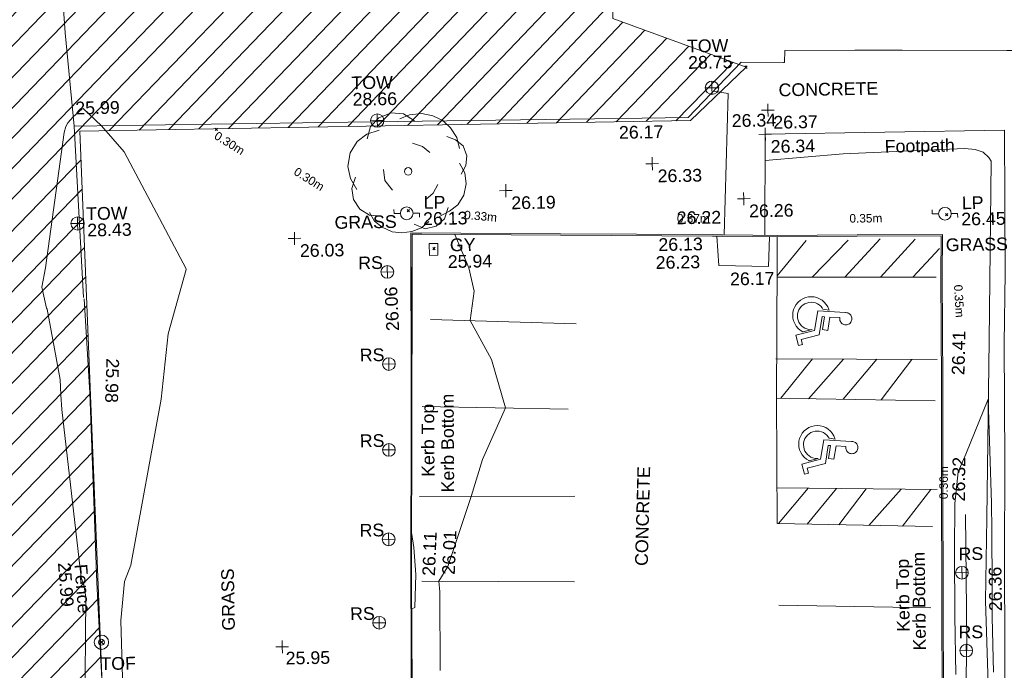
# Model space of a CAD drawing. Header units: millimetres. Extents: x -290717 to 520720, y -103372 to 287762.
# Tile 199 of 256: x -109149 to -80105, y 187165 to 206356. Entities that reach past the tile are written whole.
import ezdxf

# ---------------------------------------------------------------- set-up
doc = ezdxf.new("R2010")
doc.units = ezdxf.units.MM
doc.linetypes.add('IMPORT-UG_ELEC_QLB2 _2_', pattern=[2500, 1500, -300.0000000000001, 0, -50, 150, -300.0000000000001, 0, -200])
doc.linetypes.add('IMPORT-UG_ELEC_STREET LIGHTING_QLB2 _2_', pattern=[2700, 1500, -300.0000000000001, 0, -250, 150, -300.0000000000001, 0, -200])
for name, color, linetype, lineweight, true_color in [('00__TOPO__TOP_OF_FENCE_SYMBOL', 7, 'Continuous', 9, 0x666666), ('00_TOPO_FENCE', 7, 'Continuous', 9, 0x3f7f4f), ('00_TOPO_FOOTPATH', 7, 'Continuous', 9, 0xa50000), ('00_TOPO_FURN_LAMP_POST', 7, 'Continuous', 9, 0x666666), ('00_TOPO_FURN_SIGN', 7, 'Continuous', 9, 0x666666), ('00_TOPO_KERB_BOTTOM', 1, 'Continuous', 9, 0xff0000), ('00_TOPO_KERB_TOP', 7, 'Continuous', 9, 0xa500a5), ('00_TOPO_LEVEL_SPOT', 7, 'Continuous', 9, 0x666666), ('00_TOPO_ROAD_MARKING_WHITE_CONTINUOUS', 7, 'Continuous', 9, 0x999999), ('00_TOPO_SERV_GULLY', 7, 'Continuous', 9, 0x5252a5), ('00_TOPO_TOP_OF_FENCE', 7, 'Continuous', 9, 0x666666), ('00_TOPO_TOP_OF_WALL', 7, 'Continuous', 9, 0x666666), ('00_TOPO_TREE', 7, 'Continuous', 9, 0x666666), ('00_TOPO_WALL', 7, 'Continuous', 9, 0x7c00a5), ('00_UAV_FORM_LINES', 7, 'Continuous', 9, 0x666666), ('01_DTM_CONTOUR_MNR', 7, 'Continuous', 9, 0xa5a552), ('12333-PUM-2D-U-0001-C01 - Rev2_REVIT IMPORT_dwg', 7, 'Continuous', 9, 0x767676), ('PUM-ELECTRIC-QLB2', 1, 'IMPORT-UG_ELEC_QLB2 _2_', 9, 0xff0000), ('PUM-UNABLE TO SURVEY', 190, 'Continuous', 9, 0x7f00ff)]:
    doc.layers.add(name, color=color, linetype=linetype, lineweight=lineweight, true_color=true_color)
for name, color, linetype, lineweight in [('00_TOPO_BUILDING_UNDER_CONSTRUCTION', 7, 'Continuous', 9), ('00_TOPO_HANDICAP', 7, 'Continuous', 9), ('00_TOPO_SURFACE', 7, 'Continuous', 9), ('00_TOPO_SURVEY_TEXT', 7, 'Continuous', 9), ('00_UAV_SURFACE', 7, 'Continuous', 9), ('GEN-TEXT', 7, 'Continuous', 9)]:
    doc.layers.add(name, color=color, linetype=linetype, lineweight=lineweight)
doc.styles.add('Arial_1', font='arial.ttf', dxfattribs={"height": 250})
doc.styles.add('Swis721 Lt BT_2', font='swissl.ttf', dxfattribs={"height": 375})

# ---------------------------------------------------------------- blocks, each defined once
blk = doc.blocks.new('12333-PUM-2D-U-0001-C01 - Rev2_REVIT IMPORT_dwg_MSL_RoadSign_SYM-2077193-Site Location Plan Existing')
at = {"layer": '00_TOPO_FURN_SIGN', "color": 254, "true_color": 0xcccccc}
for p, q in [((-500.2287617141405, 0), (499.7712382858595, 0)), ((-0.2287617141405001, -500.0000000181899), (-0.2287617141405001, 499.9999999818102))]:
    blk.add_line(p, q, dxfattribs=at)
blk.add_circle((-0.2287617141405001, 0), 500.0000000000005, dxfattribs=at)
blk = doc.blocks.new('12333-PUM-2D-U-0001-C01 - Rev2_REVIT IMPORT_dwg_MM-2077200-Site Location Plan Existing')
at = {"layer": '00_TOPO_LEVEL_SPOT', "color": 254, "true_color": 0xcccccc, "flags": 128}
for points in [[(0, -500.0000000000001), (0, 0), (-500.0000000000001, 0)], [(500.0000000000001, 0), (0, 0), (0, 500.0000000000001)]]:
    blk.add_lwpolyline(points, dxfattribs=at)
blk = doc.blocks.new('12333-PUM-2D-U-0001-C01 - Rev2_REVIT IMPORT_dwg_MSL_Node_LineworkTOF-2077201-Site Location Plan Existing')
at = {"layer": '00__TOPO__TOP_OF_FENCE_SYMBOL', "color": 254, "true_color": 0xcccccc, "flags": 128}
for points in [[(165.3591892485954, 165.3591892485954), (0, 0), (-165.3591892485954, 165.3591892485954)], [(165.3591892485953, -165.3591892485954), (0, 0), (-165.3591892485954, -165.3591892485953)]]:
    blk.add_lwpolyline(points, dxfattribs=at)
at = {"layer": '00__TOPO__TOP_OF_FENCE_SYMBOL', "color": 254, "true_color": 0xcccccc}
for radius in [562.5594001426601, 233.853208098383]:
    blk.add_circle((0, 0), radius, dxfattribs=at)
blk = doc.blocks.new('12333-PUM-2D-U-0001-C01 - Rev2_REVIT IMPORT_dwg_NN_DISABLED_1-2077213-Site Location Plan Existing')
at = {"layer": '00_TOPO_HANDICAP', "color": 253, "true_color": 0xaaaaaa, "flags": 128}
for points in [[(792.900669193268, 2280.610141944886), (791.7071703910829, 2292.07751121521), (793.8081731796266, 2332.120596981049), (801.0244637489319, 2372.831781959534), (815.4072651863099, 2410.199520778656), (834.6163260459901, 2445.752122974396), (859.749849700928, 2478.102067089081), (889.2795283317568, 2504.909103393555), (923.3511180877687, 2527.414707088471), (959.3303727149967, 2544.664522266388), (998.4665040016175, 2556.514413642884), (1039.2262383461, 2560.624703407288), (1079.412596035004, 2559.765463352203), (1118.738746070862, 2551.450682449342), (1157.491520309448, 2538.16637172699), (1192.898365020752, 2517.715835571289), (1224.006547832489, 2492.725584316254), (1252.055346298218, 2463.052631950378), (1274.706992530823, 2430.225001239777), (1291.813247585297, 2393.001502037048), (1302.421377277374, 2354.008642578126), (1307.916702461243, 2314.347399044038), (1305.669944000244, 2273.062837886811), (1298.599409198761, 2233.593128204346), (1284.216607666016, 2196.225389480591), (1265.0078332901, 2160.675271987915), (1239.874310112, 2128.325325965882), (1210.342148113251, 2101.518576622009), (1176.273041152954, 2079.012685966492), (1140.291016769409, 2061.760674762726), (1101.157368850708, 2049.910496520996), (1060.397634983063, 2045.80020685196), (1020.211563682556, 2046.661929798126), (1012.880205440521, 2047.507810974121), (1006.596107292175, 1634.045719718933), (1571.880964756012, 1568.824091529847), (1546.079030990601, 1345.195162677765), (1001.914062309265, 1407.980013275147), (1000.24232711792, 1306.200863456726), (1771.761510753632, 1217.184261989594), (1999.075649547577, 459.5242324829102), (2211.618631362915, 523.1246404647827), (2262.459996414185, 363.6714551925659), (1833.36162776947, 234.4119656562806), (1599.502904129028, 1011.711552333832), (773.3163873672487, 1107.035580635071), (793.1872142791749, 2283.093666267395)], [(1682.266412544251, 528.8078632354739), (1572.075039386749, 894.0196480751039), (1567.742828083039, 905.9329998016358), (1573.604313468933, 863.6290800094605), (1570.739078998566, 773.317301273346), (1552.962766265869, 684.7259380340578), (1521.665662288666, 598.9553887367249), (1477.418087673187, 520.9705080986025), (1422.563350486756, 449.2476672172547), (1356.286735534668, 387.6532275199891), (1281.217809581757, 337.1446035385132), (1198.744377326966, 298.8224844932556), (1111.633737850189, 274.8816493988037), (1022.228912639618, 263.7959882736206), (931.9171335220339, 266.6612226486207), (843.3257698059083, 284.4375349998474), (758.7969836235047, 315.5913665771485), (679.4270675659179, 358.7404522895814), (607.8450151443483, 414.837237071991), (546.2530592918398, 481.1135657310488), (495.7444362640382, 556.1824921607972), (458.6640780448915, 638.5126520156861), (433.3382083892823, 724.5248012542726), (422.3930502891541, 815.1691925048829), (425.2607680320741, 905.4806843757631), (443.0345973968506, 994.0723344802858), (474.1911988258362, 1078.603317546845), (518.5820462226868, 1157.829962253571), (573.4367834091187, 1229.552803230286), (639.5701260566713, 1289.905480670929), (694.1389988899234, 1326.411494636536), (723.668022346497, 1582.343622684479), (693.8022819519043, 1574.457298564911), (583.3735445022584, 1522.995261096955), (481.0201821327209, 1454.233631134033), (392.0010418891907, 1370.084751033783), (315.4994992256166, 1274.420238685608), (256.4850852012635, 1166.666716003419), (214.2946676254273, 1051.938898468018), (190.3077412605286, 931.3308815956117), (186.3425008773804, 809.673605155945), (201.1544143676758, 687.1081438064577), (234.2233352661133, 569.9884924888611), (286.78634557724, 458.1744332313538), (354.4472895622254, 357.2088755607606), (438.452609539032, 266.9454902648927), (534.2603947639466, 191.6857097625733), (641.8709315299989, 131.4320169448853), (756.7417348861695, 90.4808767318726), (877.3497522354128, 66.49395036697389), (999.0070287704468, 62.52871046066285), (1121.429504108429, 76.10134553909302), (1238.692141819, 110.4095443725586), (1350.362928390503, 161.7307938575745), (1451.472045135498, 230.6359834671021), (1541.591871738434, 313.3970569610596), (1616.994925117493, 410.446604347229), (1677.107828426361, 516.815092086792), (1681.168209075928, 530.1953811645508)]]:
    blk.add_lwpolyline(points, close=True, dxfattribs=at)
blk = doc.blocks.new('12333-PUM-2D-U-0001-C01 - Rev2_REVIT IMPORT_dwg_CONIFEROUS_TREE_3-2077285-Site Location Plan Existing')
at = {"layer": '00_TOPO_TREE', "color": 254, "true_color": 0xcccccc, "flags": 128}
for points in [[(533806612.1124033, 725759955.0446677), (533806720.8210489, 725760317.4068192), (533806974.4745551, 725760571.0603254), (533807336.8367066, 725760716.0051861), (533807699.1988581, 725760679.7689708), (533808025.3247947, 725760462.3516799)], [(533807590.4902127, 725760534.8241103), (533807880.379934, 725760643.5327557), (533808242.7420856, 725760679.7689708), (533808568.8680221, 725760607.2965406), (533808858.7577434, 725760462.3516799), (533809076.1750344, 725760244.9343889), (533809257.3561102, 725759955.0446677), (533809329.8285405, 725759628.9187311)], [(533806285.986467, 725758469.3598461), (533806104.8053911, 725758795.4857824), (533806032.3329607, 725759157.8479341), (533806104.8053911, 725759556.4463009), (533806322.2226821, 725759882.5722373), (533806612.1124033, 725760099.9895282), (533806974.4745551, 725760208.6981739)], [(533808967.466389, 725759991.2808827), (533809221.119895, 725759882.5722373), (533809438.5371861, 725759701.3911616), (533809547.2458315, 725759411.5014402), (533809511.0096163, 725759121.6117189), (533809366.0647557, 725758867.9582126)], [(533807952.8523644, 725759810.0998069), (533808242.7420856, 725759701.3911616), (533808460.1593766, 725759520.2100857)], [(533809329.8285405, 725759194.0841492), (533809474.7734012, 725758904.194428), (533809511.0096163, 725758578.0684915), (533809438.5371861, 725758251.942555), (533809257.3561102, 725757962.0528338), (533809003.7026042, 725757780.8717579), (533808713.8128827, 725757635.9268972)], [(533807010.7107702, 725757672.1631124), (533806648.3486185, 725757708.3993276), (533806358.4588972, 725757889.5804033), (533806177.2778214, 725758179.4701247), (533806141.0416062, 725758505.5960611), (533806249.7502517, 725758831.7219976)], [(533807336.8367066, 725758433.1236308), (533807119.4194156, 725758723.013352), (533807083.1832005, 725759049.1392885)], [(533808677.5766675, 725758578.0684915), (533808532.631807, 725758324.4149853), (533808315.2145159, 725758143.2339095)], [(533808387.6869463, 725757490.9820366), (533808170.2696553, 725757309.8009608), (533807880.379934, 725757201.0923152), (533807590.4902127, 725757164.8561002), (533807300.6004915, 725757201.0923152), (533807010.7107702, 725757346.0371759), (533806793.2934791, 725757527.2182518), (533806648.3486185, 725757780.8717579)], [(533808967.466389, 725757889.5804033), (533808858.7577434, 725757563.4544669), (533808605.1042372, 725757346.0371759), (533808278.9783008, 725757273.5647457), (533807952.8523644, 725757418.5096062)]]:
    blk.add_lwpolyline(points, dxfattribs=at)
at = {"layer": '00_TOPO_TREE', "color": 254, "true_color": 0xcccccc}
blk.add_circle((533807807.9075037, 725758976.6668582), 111.7849169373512, dxfattribs=at)
blk = doc.blocks.new('12333-PUM-2D-U-0001-C01 - Rev2_REVIT IMPORT_dwg_MSL_Lamp_Post_SYM-2077199-Site Location Plan Existing')
at = {"layer": '00_TOPO_FURN_LAMP_POST', "color": 254, "true_color": 0xcccccc, "flags": 128}
for points in [[(-500.1060478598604, 0), (-1000.212095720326, 0), (-1000.212095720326, 316.7338303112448)], [(500.1060478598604, 0), (1000.21209571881, 0), (1000.21209571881, -316.7338303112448)]]:
    blk.add_lwpolyline(points, dxfattribs=at)
at = {"layer": '00_TOPO_FURN_LAMP_POST', "color": 254, "true_color": 0xcccccc}
blk.add_circle((0, 0), 500.1060478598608, dxfattribs=at)
blk = doc.blocks.new('12333-PUM-2D-U-0001-C01 - Rev2_REVIT IMPORT_dwg_TOW-2077202-Site Location Plan Existing')
at = {"layer": '00_TOPO_TOP_OF_WALL', "color": 254, "true_color": 0xcccccc, "flags": 128}
for points in [[(0, 525.0554400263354), (0, 0), (-525.0554401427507, 0)], [(525.0554401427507, 0), (0, 0), (0, -525.0554400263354)]]:
    blk.add_lwpolyline(points, dxfattribs=at)
at = {"layer": '00_TOPO_TOP_OF_WALL', "color": 254, "true_color": 0xcccccc}
blk.add_circle((0, 0), 525.0554401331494, dxfattribs=at)
blk = doc.blocks.new('12333-PUM-2D-U-0001-C01 - Rev2_REVIT IMPORT_dwg_MGS62954_T2_Galway_ITM_3d_Rev1-2077680-Site Location Plan Existing')
at = {"layer": '00_TOPO_BUILDING_UNDER_CONSTRUCTION', "color": 254, "true_color": 0xcccccc, "flags": 128}
blk.add_lwpolyline([(533817682.210939, 725762025.8918), (533818934.5695235, 725761998.3783715), (533818964.7301213, 725761996.1547058), (533818979.3823664, 725762346.9031335), (533821043.9658883, 725762322.2467116), (533822438.5889765, 725762295.355793), (533825529.9627143, 725762235.7483761), (533826939.5415328, 725762208.5690832), (533826984.3058317, 725764680.9325362), (533827213.6029875, 725777345.1743981), (533827365.880504, 725785755.5678577), (533827463.3902016, 725791141.0964665)], dxfattribs=at)
at = {"layer": '00_TOPO_FENCE', "color": 254, "true_color": 0xcccccc, "flags": 128}
blk.add_lwpolyline([(533797320.9294484, 725738240.4022342), (533797280.0000001, 725737000), (533798650.0000001, 725737060.0000002), (533798610, 725739710.0000001), (533798560.0000002, 725742650.0000001), (533798410.0000001, 725747010), (533798310.0000002, 725752610), (533798190.0000002, 725755390)], dxfattribs=at)
at = {"layer": '00_TOPO_FOOTPATH', "color": 254, "true_color": 0xcccccc, "flags": 128}
for points in [[(533817098.9242871, 725756947.60146), (533817290.0000003, 725761110.0000004), (533816846.9397936, 725761182.8547733)], [(533825360.0000001, 725755680.0000002), (533825420.0000001, 725759890), (533818360, 725759890), (533818298.3908784, 725756907.7639543)], [(533824929.881511, 725733516.3124053), (533824970, 725735160), (533825030.0000001, 725737610), (533825080.0000001, 725740340.0000002), (533825120, 725742600), (533825160.0000001, 725744610), (533825200.0000001, 725747200.0000001), (533825260.0000001, 725750110), (533825300.0000001, 725753600), (533825360.0000001, 725755680.0000002)]]:
    blk.add_lwpolyline(points, dxfattribs=at)
at = {"layer": '00_TOPO_KERB_BOTTOM', "color": 254, "true_color": 0xcccccc, "flags": 128}
for points in [[(533807866.5698828, 725755538.5834926), (533807896.3395618, 725757123.9939824), (533812270.4145525, 725757015.9269767), (533816749.3705227, 725756915.2890415), (533817046.5197217, 725756907.0811253), (533817941.5052001, 725756877.3562549), (533818652.9847643, 725756853.7261087), (533821019.6680072, 725756832.591136), (533823491.1532854, 725756802.2580602), (533823465.0123464, 725755608.9181042)], [(533797040.0000001, 725734040.0000001), (533798173.8434699, 725734061.6707411), (533800526.6967911, 725734019.1700759), (533803324.2764972, 725733988.37308), (533805670.6003183, 725733936.6955752), (533807705.7349433, 725733894.9604809), (533809830.9057451, 725733859.5256217), (533810383.2171576, 725734138.7867033), (533810962.1278197, 725734472.926629), (533811506.8813421, 725734991.1102874), (533811874.0626066, 725735482.849467), (533812082.2641148, 725735936.56474), (533812320.1252707, 725736955.0387671), (533812442.0955507, 725738249.1942341), (533812458.1502712, 725738977.767429), (533811643.81587, 725739098.1096191), (533809875.0599422, 725739132.6474732), (533807724.9666436, 725739243.1322732), (533807678.4896583, 725741124.5076928), (533807641.2711477, 725742631.1026372), (533807704.1558699, 725747228.3464618), (533807787.5731925, 725751607.6172724), (533807866.5698828, 725755538.5834926)], [(533823465.0123464, 725755608.9181042), (533823428.2329599, 725752466.5085855), (533823373.0834016, 725749265.6999681), (533823335.8176829, 725746343.000818), (533823280.982908, 725742764.6423193), (533823264.1069044, 725740466.1076603), (533823250.310106, 725739093.6628306), (533823248.4851959, 725738864.7450848), (533820805.1623807, 725738893.6222442), (533818353.6856576, 725738919.0776464), (533818368.7777245, 725738090.5966078), (533818433.816378, 725737323.4873079), (533818490.1020707, 725736812.720111), (533818537.6099078, 725736425.0869684), (533818657.9430957, 725735968.8446888), (533818920.521454, 725735410.733019), (533819241.255052, 725734916.4888572), (533819518.9027308, 725734602.4101889), (533819821.1007247, 725734344.4662055), (533820163.691115, 725734094.8572857), (533820869.8440758, 725733638.4299469)]]:
    blk.add_lwpolyline(points, dxfattribs=at)
at = {"layer": '00_TOPO_KERB_TOP', "color": 254, "true_color": 0xcccccc, "flags": 128}
for points in [[(533807824.3397856, 725755539.3764586), (533807854.9071437, 725757167.2680526), (533812271.4105595, 725757058.1527994), (533816750.4280536, 725756957.5134817), (533817047.8038809, 725756949.2993058), (533817942.9072493, 725756919.5705198), (533818653.8745074, 725756895.9573886), (533821020.1157717, 725756874.826363), (533823533.8712528, 725756844.009648), (533823500.207973, 725755608.5061675)], [(533807617.1820227, 725742630.9698955), (533807680.0739509, 725747228.7405233), (533807763.4924507, 725751608.0731374), (533807811.5720204, 725754163.7088997), (533807824.3397856, 725755539.3764586)], [(533823500.207973, 725755608.5061675), (533823463.4274486, 725752465.9994291), (533823408.2775732, 725749265.1724045), (533823371.012282, 725746342.5067842), (533823316.1789653, 725742764.2434474), (533823299.3036429, 725740465.801541), (533823285.5067328, 725739093.3456279), (533823283.3332312, 725738829.2004919), (533820804.7716624, 725738858.4263667), (533818389.5375374, 725738883.5054364), (533818403.9486419, 725738092.405922), (533818468.8511559, 725737326.9023442), (533818525.0648093, 725736816.7888701), (533818572.2550867, 725736431.7468075), (533818691.1587148, 725735980.9246927), (533818951.3510887, 725735427.8844448), (533819269.3577774, 725734937.8423971), (533819543.6354954, 725734627.575872), (533819842.9221045, 725734372.1169287), (533820183.6235591, 725734123.8842742), (533820888.9508411, 725733667.9906191)]]:
    blk.add_lwpolyline(points, dxfattribs=at)
at = {"layer": '00_TOPO_ROAD_MARKING_WHITE_CONTINUOUS', "color": 254, "true_color": 0xcccccc}
for p, q in [((533818635.209765, 725755710.1044496), (533819512.6190923, 725756731.6434746)), ((533819670.1737768, 725755649.7938769), (533820747.6674812, 725756722.1808891)), ((533820634.2863051, 725755632.6715953), (533821691.3111697, 725756750.676235)), ((533821687.615329, 725755613.964862), (533822726.1923092, 725756721.2571751)), ((533822637.5089458, 725755597.095103), (533823440.3796793, 725756434.5302094)), ((533818634.2966835, 725755668.1906704), (533823324.8973761, 725755584.8873391)), ((533808390.0000004, 725754600.0000002), (533812680.0000005, 725754400.0000002)), ((533818560.0000004, 725753260), (533823310.0000003, 725753160)), ((533818680.8969386, 725752096.1708676), (533819640.5727442, 725753237.2511002)), ((533819500.2756041, 725752068.0415691), (533820550.1702754, 725753218.1016784)), ((533820520.103874, 725752033.0308292), (533821529.5267674, 725753197.4836472)), ((533821639.8146248, 725751994.5911196), (533822569.6970428, 725753175.5853257)), ((533808099.9999999, 725752039.9999999), (533812399.9999999, 725751879.9999999)), ((533807970.0000001, 725749380.0000001), (533812560.0000002, 725749310.0000002)), ((533818523.7675888, 725749459.8156322), (533823250.0000002, 725749320.0000005)), ((533818549.6229995, 725748399.7780762), (533819438.8996919, 725749432.7433761)), ((533819389.9532802, 725748368.7332479), (533820279.9368892, 725749407.8630621)), ((533820323.2139516, 725748334.2552357), (533821150.6528254, 725749382.1047648)), ((533821209.6867183, 725748301.5057372), (533822180.6389455, 725749351.6347948)), ((533822209.7992898, 725748264.557975), (533823060.4609289, 725749325.6071143)), ((533808000.0000001, 725746890), (533812500.0000001, 725746790.0000001)), ((533818520.0000001, 725745990.0000001), (533823000.0000002, 725745840.0000001))]:
    blk.add_line(p, q, dxfattribs=at)
at = {"layer": '00_TOPO_ROAD_MARKING_WHITE_CONTINUOUS', "color": 254, "true_color": 0xcccccc, "flags": 128}
for points in [[(533818556.5740776, 725752100.4388756), (533818644.1680541, 725756121.322682), (533818660.1218964, 725756853.6623726)], [(533823086.7635949, 725748232.1597538), (533818509.6352603, 725748401.2553674), (533818556.5740775, 725752100.4388756), (533823230.0000001, 725751940.0000002)]]:
    blk.add_lwpolyline(points, dxfattribs=at)
at = {"layer": '00_TOPO_SERV_GULLY', "color": 254, "true_color": 0xcccccc, "flags": 128}
blk.add_lwpolyline([(533808639.8872581, 725756488.8453851), (533808643.0165168, 725756836.3157578), (533808394.2312137, 725756838.5562757), (533808391.101955, 725756491.0859029)], close=True, dxfattribs=at)
at = {"layer": '00_TOPO_SURFACE', "color": 254, "true_color": 0xcccccc, "flags": 128}
blk.add_lwpolyline([(533816880.0463488, 725756911.679487), (533816920.0000001, 725756040), (533818390.0000001, 725755990.0000001), (533818430.0375223, 725756861.1307851)], dxfattribs=at)
at = {"layer": '00_TOPO_WALL', "color": 254, "true_color": 0xcccccc, "flags": 128}
blk.add_lwpolyline([(533798165.8296204, 725755429.3126398), (533797978.228904, 725760481.7039409), (533806067.1946791, 725760456.1519134), (533814061.2109687, 725760430.8998195), (533816095.544684, 725760424.4736146), (533817682.210939, 725762025.8918)], dxfattribs=at)
at = {"layer": '00_UAV_FORM_LINES', "color": 254, "true_color": 0xcccccc, "flags": 128}
for points in [[(533824691.9805, 725748451.2164999), (533824853.265, 725753706.5020001), (533825004.265, 725758983.502), (533824944.265, 725759086.502), (533824775.2650001, 725759246.502), (533824544.265, 725759329.502), (533824233.2650001, 725759371.502), (533820648.2655, 725759268.3165), (533818343.9376236, 725759112.488543)], [(533823934.9805, 725741857.2165), (533824043.9805, 725744822.2165), (533824071.9805, 725748575.2165)], [(533824455.9805, 725738602.2165), (533824553.9805, 725740922.2164999), (533824645.9805, 725743567.2165), (533824616.9804999, 725746016.2165002), (533824691.9805, 725748451.2164999)]]:
    blk.add_lwpolyline(points, dxfattribs=at)
at = {"layer": '00_UAV_SURFACE', "color": 254, "true_color": 0xcccccc, "flags": 128}
blk.add_lwpolyline([(533797978.228904, 725760481.7039409), (533797766.5815, 725763243.6415001), (533797643.7259776, 725765468.3552963), (533797563.5815, 725766919.6415), (533797597.0714408, 725770465.8541154), (533797599.5815001, 725770731.6415), (533797560.5815001, 725774976.6415001), (533797510.8644759, 725775462.7098826), (533797251.5815001, 725777997.6415001), (533797232.6401224, 725778418.6436598), (533797196.0856184, 725778838.4833465), (533797141.9821178, 725779256.424019), (533797070.4245364, 725779671.7324668), (533796981.5384103, 725780083.680098), (533796940.5815, 725780249.6415002), (533796894.3710124, 725780415.7138525), (533796827.6089498, 725780655.644945), (533796697.7338359, 725781056.5614564)], dxfattribs=at)
at = {"layer": '01_DTM_CONTOUR_MNR', "color": 254, "true_color": 0xcccccc, "flags": 128}
for points in [[(533799141.1972122, 725742841.8785056), (533799101.8557141, 725745876.4685398), (533799227.4856387, 725747029.4009538), (533799425.7856573, 725747509.7448156), (533800407.7902339, 725752388.0116155), (533800649.9968147, 725754314.2529995), (533801205.6583741, 725756198.3707038), (533801207.2346768, 725756222.1108037), (533799438.4854475, 725759705.4626973), (533798790.0000001, 725760480.0000001), (533798258.5067548, 725760996.6780486), (533798212.6497219, 725760982.9481539), (533797960.0000001, 725760760), (533797795.1161492, 725760581.0351188), (533797730.383883, 725760475.7811362), (533797681.7187456, 725760306.9128495), (533797059.0687974, 725756318.1508813), (533796948.2928858, 725755753.3930597), (533797068.2604415, 725755132.4714026), (533797085.9797865, 725755105.1862748), (533797440.249543, 725753015.734105), (533797448.888889, 725752567.8321879), (533797467.8966262, 725752134.6890752), (533797928.7255408, 725747422.3482176), (533797954.7343807, 725747171.2875688), (533798028.2138394, 725746953.4035591), (533798086.1633834, 725746586.3955368), (533797990.5529903, 725743123.2024448)], [(533808490, 725744240), (533808527.5579376, 725746562.7955264), (533808500.0000001, 725746880.0000001), (533808776.6282063, 725747302.1579517), (533809500, 725749360.0000001), (533809856.0723619, 725750444.3749222), (533810560.0000002, 725751950.0000002), (533810170.9791073, 725753391.9543214), (533809560.0000002, 725754550), (533809692.5981868, 725755412.445261), (533809550.8187281, 725756105.3662995), (533809150.0000001, 725757090.0000001), (533808179.733182, 725757118.7049391), (533808096.8808779, 725757123.7147337), (533807894.4444445, 725757125.5555556), (533807882.9908104, 725756784.0685048), (533807857.66, 725755540), (533807857.5000001, 725755510.8333333), (533807856.008772, 725755470.0000001), (533807845.3206806, 725755085.4018326), (533807795.7715477, 725752345.8723357), (533807783.9693878, 725751610.0000001), (533807720, 725748330.0000001), (533807781.5263498, 725747879.1913027), (533807823.7580008, 725747089.7409327), (533807782.6747545, 725746110.132871), (533807690.0000002, 725746080.0000001), (533807644.2857143, 725743122.8571429)], [(533823704.5620325, 725743860.2747039), (533823702.3210105, 725745586.0777078), (533823729.6202532, 725747490.7848102), (533823761.4696306, 725748902.5544773), (533823873.4747024, 725749833.2514881), (533824108.0053234, 725750352.1289433), (533824800.0000001, 725751960.0000002), (533824842.3908191, 725748893.8048413), (533824839.8884671, 725748082.6263064), (533824816.9492936, 725746420.689942), (533824806.0947909, 725745534.0858241), (533824817.1577849, 725743910.8707768)]]:
    blk.add_lwpolyline(points, dxfattribs=at)
at = {"xscale": 0.375, "yscale": 0.375, "zscale": 0.375}
for name, p in [('12333-PUM-2D-U-0001-C01 - Rev2_REVIT IMPORT_dwg_TOW-2077202-Site Location Plan Existing', (533816812.009677, 725761286.6376972)), ('12333-PUM-2D-U-0001-C01 - Rev2_REVIT IMPORT_dwg_TOW-2077202-Site Location Plan Existing', (533806923.1707221, 725760491.9306937)), ('12333-PUM-2D-U-0001-C01 - Rev2_REVIT IMPORT_dwg_MM-2077200-Site Location Plan Existing', (533818450.0000001, 725760600.0000001)), ('12333-PUM-2D-U-0001-C01 - Rev2_REVIT IMPORT_dwg_MM-2077200-Site Location Plan Existing', (533818360, 725759890)), ('12333-PUM-2D-U-0001-C01 - Rev2_REVIT IMPORT_dwg_MM-2077200-Site Location Plan Existing', (533815010.0000001, 725759080.0000001)), ('12333-PUM-2D-U-0001-C01 - Rev2_REVIT IMPORT_dwg_MM-2077200-Site Location Plan Existing', (533810680.0000002, 725758360)), ('12333-PUM-2D-U-0001-C01 - Rev2_REVIT IMPORT_dwg_MM-2077200-Site Location Plan Existing', (533817690.0000001, 725758000.0000001)), ('12333-PUM-2D-U-0001-C01 - Rev2_REVIT IMPORT_dwg_TOW-2077202-Site Location Plan Existing', (533798031.6240146, 725757611.9602481)), ('12333-PUM-2D-U-0001-C01 - Rev2_REVIT IMPORT_dwg_MSL_Lamp_Post_SYM-2077199-Site Location Plan Existing', (533807744.2660818, 725757742.4704963)), ('12333-PUM-2D-U-0001-C01 - Rev2_REVIT IMPORT_dwg_MSL_Lamp_Post_SYM-2077199-Site Location Plan Existing', (533823616.6592822, 725757453.0866861)), ('12333-PUM-2D-U-0001-C01 - Rev2_REVIT IMPORT_dwg_MM-2077200-Site Location Plan Existing', (533804420.0000001, 725757060.0000002)), ('12333-PUM-2D-U-0001-C01 - Rev2_REVIT IMPORT_dwg_MSL_RoadSign_SYM-2077193-Site Location Plan Existing', (533807141.7237958, 725756023.1641861)), ('12333-PUM-2D-U-0001-C01 - Rev2_REVIT IMPORT_dwg_MSL_RoadSign_SYM-2077193-Site Location Plan Existing', (533807139.3496886, 725753305.5942829)), ('12333-PUM-2D-U-0001-C01 - Rev2_REVIT IMPORT_dwg_MSL_RoadSign_SYM-2077193-Site Location Plan Existing', (533807095.7914253, 725750775.5819665)), ('12333-PUM-2D-U-0001-C01 - Rev2_REVIT IMPORT_dwg_MSL_RoadSign_SYM-2077193-Site Location Plan Existing', (533807043.8284369, 725748137.167342)), ('12333-PUM-2D-U-0001-C01 - Rev2_REVIT IMPORT_dwg_MSL_RoadSign_SYM-2077193-Site Location Plan Existing', (533823933.1431172, 725746856.5838168)), ('12333-PUM-2D-U-0001-C01 - Rev2_REVIT IMPORT_dwg_MSL_RoadSign_SYM-2077193-Site Location Plan Existing', (533806721.0245571, 725745680.0766904)), ('12333-PUM-2D-U-0001-C01 - Rev2_REVIT IMPORT_dwg_MSL_Node_LineworkTOF-2077201-Site Location Plan Existing', (533798520.0000001, 725745250.0000001)), ('12333-PUM-2D-U-0001-C01 - Rev2_REVIT IMPORT_dwg_MM-2077200-Site Location Plan Existing', (533803850, 725745020.0000001)), ('12333-PUM-2D-U-0001-C01 - Rev2_REVIT IMPORT_dwg_MSL_RoadSign_SYM-2077193-Site Location Plan Existing', (533824020.7016196, 725744559.4222039))]:
    blk.add_blockref(name, p, dxfattribs=at)
blk.add_blockref('12333-PUM-2D-U-0001-C01 - Rev2_REVIT IMPORT_dwg_CONIFEROUS_TREE_3-2077285-Site Location Plan Existing', (0, 0))
at = {"xscale": 0.6999999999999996, "yscale": 0.6999999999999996, "zscale": 0.6999999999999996, "rotation": 266.5358808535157}
for p in [(533819073.9784244, 725755238.7618133), (533819185.8146243, 725751436.1448315)]:
    blk.add_blockref('12333-PUM-2D-U-0001-C01 - Rev2_REVIT IMPORT_dwg_NN_DISABLED_1-2077213-Site Location Plan Existing', p, dxfattribs=at)
at = {"layer": '00_TOPO_FENCE', "color": 251, "true_color": 0x666666, "char_height": 375, "attachment_point": 1, "line_spacing_factor": 1.005061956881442, "style": 'Swis721 Lt BT_2'}
for s, insert, width, rotation in [('25.98', (533799188.6653579, 725753605.1325469), 1495.902363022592, 267.2720171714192), ('25.99', (533797650.809068, 725747633.5846606), 1495.902363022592, 273.28418236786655), ('Fence', (533798137.441536, 725747577.449373), 1681.10932225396, 273.28418236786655)]:
    blk.add_mtext(s, dxfattribs=dict(at, insert=insert, width=width, rotation=rotation))
at = {"layer": '00_TOPO_FOOTPATH', "color": 251, "true_color": 0x666666, "char_height": 375, "attachment_point": 1, "line_spacing_factor": 1.005061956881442, "style": 'Swis721 Lt BT_2'}
for s, insert, width in [('26.34', (533817376.4600782, 725760494.5978965), 1495.902363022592), ('Footpath', (533821875.2548241, 725759657.6967041), 2436.183848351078), ('26.22', (533815703.7356267, 725757654.9742334), 1495.902363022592)]:
    blk.add_mtext(s, dxfattribs=dict(at, insert=insert, width=width))
at = {"layer": '00_TOPO_FOOTPATH', "color": 251, "true_color": 0x666666, "insert": (533824719.1077383, 725745706.6624588), "char_height": 375, "width": 1495.902363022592, "attachment_point": 1, "rotation": 89.77603882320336, "line_spacing_factor": 1.005061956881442, "style": 'Swis721 Lt BT_2'}
blk.add_mtext('26.36', dxfattribs=at)
at = {"layer": '00_TOPO_FURN_LAMP_POST', "char_height": 375, "attachment_point": 1, "line_spacing_factor": 1.005061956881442, "style": 'Swis721 Lt BT_2'}
for s, insert, width in [('LP', (533808247.8467789, 725758240.9341549), 707.5855621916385), ('LP', (533824120.2467788, 725757951.5341547), 707.5855621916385), ('26.13', (533808223.0755869, 725757762.4787751), 1495.902363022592), ('26.45', (533824095.4755869, 725757473.078775), 1495.902363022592)]:
    blk.add_mtext(s, dxfattribs=dict(at, insert=insert, width=width))
at = {"layer": '00_TOPO_FURN_SIGN', "char_height": 375, "width": 783.5679044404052, "attachment_point": 1, "line_spacing_factor": 1.005061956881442, "style": 'Swis721 Lt BT_2'}
for insert in [(533806287.9472156, 725756490.6649233), (533806285.5731084, 725753773.0950204), (533806242.0148453, 725751243.0827038), (533806190.0518567, 725748604.6680791), (533823842.764098, 725747599.8418702), (533805867.247977, 725746147.5774279), (533823801.5559309, 725745293.4881551)]:
    blk.add_mtext('RS', dxfattribs=dict(at, insert=insert))
at = {"layer": '00_TOPO_KERB_BOTTOM', "color": 251, "true_color": 0x666666, "insert": (533815149.4090717, 725756876.2168908), "char_height": 375, "width": 1495.902363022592, "attachment_point": 1, "line_spacing_factor": 1.005061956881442, "style": 'Swis721 Lt BT_2'}
blk.add_mtext('26.13', dxfattribs=at)
at = {"layer": '00_TOPO_KERB_BOTTOM', "color": 251, "true_color": 0x666666, "char_height": 375, "attachment_point": 1, "line_spacing_factor": 1.005061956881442, "style": 'Swis721 Lt BT_2'}
for s, insert, width, rotation in [('Kerb Bottom', (533808624.7012917, 725749492.3074533), 3414.456504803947, 89.3410498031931), ('26.32', (533823684.2769982, 725748967.6901141), 1495.902363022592, 88.50474340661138), ('26.01', (533808599.0592565, 725747075.346269), 1495.902363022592, 86.64552518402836), ('Kerb Bottom', (533822456.6717219, 725744584.9277635), 3414.456504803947, 89.71334938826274)]:
    blk.add_mtext(s, dxfattribs=dict(at, insert=insert, width=width, rotation=rotation))
at = {"layer": '00_TOPO_KERB_TOP', "color": 251, "true_color": 0x666666, "insert": (533815061.1366714, 725756348.8306419), "char_height": 375, "width": 1495.902363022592, "attachment_point": 1, "line_spacing_factor": 1.005061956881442, "style": 'Swis721 Lt BT_2'}
blk.add_mtext('26.23', dxfattribs=at)
at = {"layer": '00_TOPO_KERB_TOP', "color": 251, "true_color": 0x666666, "char_height": 375, "attachment_point": 1, "line_spacing_factor": 1.005061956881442, "style": 'Swis721 Lt BT_2'}
for s, insert, width, rotation in [('26.06', (533807086.0410722, 725754272.5564607), 1495.902363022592, 91.71086333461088), ('26.41', (533823733.4921399, 725752695.9799825), 1495.902363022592, 87.61259656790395), ('Kerb Top', (533808053.4060025, 725749962.5223261), 2493.170605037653, 89.3410498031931), ('26.11', (533808014.5591817, 725747048.3482766), 1495.902363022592, 86.64552518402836), ('Kerb Top', (533821986.8906199, 725745145.2220864), 2493.170605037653, 89.71334938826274)]:
    blk.add_mtext(s, dxfattribs=dict(at, insert=insert, width=width, rotation=rotation))
at = {"layer": '00_TOPO_LEVEL_SPOT', "char_height": 375, "width": 1495.902363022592, "attachment_point": 1, "line_spacing_factor": 1.005061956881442, "style": 'Swis721 Lt BT_2'}
for s, insert in [('26.37', (533818602.8269378, 725760423.0039225)), ('26.34', (533818512.8269377, 725759713.0039226)), ('26.33', (533815162.8269378, 725758903.0039226)), ('26.19', (533810832.8269379, 725758183.0039225)), ('26.26', (533817842.8269377, 725757823.0039226)), ('26.03', (533804572.8269378, 725756883.0039228)), ('25.95', (533803945.0808527, 725744872.6102245))]:
    blk.add_mtext(s, dxfattribs=dict(at, insert=insert))
at = {"layer": '00_TOPO_ROAD_MARKING_WHITE_CONTINUOUS', "color": 251, "true_color": 0x666666, "insert": (533817245.6130427, 725755824.9888281), "char_height": 375, "width": 1495.902363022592, "attachment_point": 1, "line_spacing_factor": 1.005061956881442, "style": 'Swis721 Lt BT_2'}
blk.add_mtext('26.17', dxfattribs=at)
at = {"layer": '00_TOPO_SERV_GULLY', "color": 251, "true_color": 0x666666, "char_height": 375, "attachment_point": 1, "line_spacing_factor": 1.005061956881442, "style": 'Swis721 Lt BT_2'}
for s, insert, width in [('GY', (533809000.2265368, 725756975.847501), 821.5590755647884), ('25.94', (533808929.9199422, 725756484.029608), 1495.902363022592)]:
    blk.add_mtext(s, dxfattribs=dict(at, insert=insert, width=width))
at = {"layer": '00_TOPO_SURVEY_TEXT', "color": 251, "true_color": 0x666666, "char_height": 375, "attachment_point": 1, "line_spacing_factor": 1.005061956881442, "style": 'Swis721 Lt BT_2'}
for s, insert, width in [('CONCRETE', (533818773.6345721, 725761375.6568749), 3286.236302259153), ('GRASS', (533805610, 725757695.2296078), 2018.280965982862), ('GRASS', (533823625.2837112, 725756721.1517535), 2018.280965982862)]:
    blk.add_mtext(s, dxfattribs=dict(at, insert=insert, width=width))
for s, insert, width, rotation in [('CONCRETE', (533814295.4260644, 725747231.5104392), 3286.236302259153, 87.56185841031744), ('GRASS', (533802086.7541261, 725745525.6064938), 2018.280965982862, 89.99999999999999)]:
    blk.add_mtext(s, dxfattribs=dict(at, insert=insert, width=width, rotation=rotation))
at = {"layer": '00_TOPO_TOP_OF_FENCE', "insert": (533798477.3916295, 725744805.2192162), "char_height": 375, "width": 1163.479615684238, "attachment_point": 1, "line_spacing_factor": 1.005061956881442, "style": 'Swis721 Lt BT_2'}
blk.add_mtext('TOF', dxfattribs=at)
at = {"layer": '00_TOPO_TOP_OF_WALL', "char_height": 375, "attachment_point": 1, "line_spacing_factor": 1.005061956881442, "style": 'Swis721 Lt BT_2'}
for s, insert, width in [('TOW', (533816094.1432019, 725762717.3482001), 1343.937678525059), ('28.75', (533816119.735909, 725762231.44159), 1495.902363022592), ('TOW', (533806180.3281393, 725761804.3174659), 1343.937678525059), ('28.66', (533806205.9208462, 725761318.4108557), 1495.902363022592), ('TOW', (533798287.5103042, 725758084.609468), 1343.937678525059), ('28.43', (533798313.1030111, 725757598.7028577), 1495.902363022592)]:
    blk.add_mtext(s, dxfattribs=dict(at, insert=insert, width=width))
at = {"layer": '00_TOPO_WALL', "color": 251, "true_color": 0x666666, "char_height": 375, "width": 1495.902363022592, "attachment_point": 1, "line_spacing_factor": 1.005061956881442, "style": 'Swis721 Lt BT_2'}
for s, insert in [('25.99', (533798022.332879, 725761204.5760409)), ('26.17', (533814044.8756164, 725760205.8073361))]:
    blk.add_mtext(s, dxfattribs=dict(at, insert=insert))
blk = doc.blocks.new('12333-PUM-2D-U-0001-C01 - Rev2_REVIT IMPORT_dwg-1620468-Site Location Plan Existing')
at = {"layer": 'PUM-UNABLE TO SURVEY', "true_color": 0xffffd4}
h = blk.add_hatch(dxfattribs=at)
h.set_pattern_fill('FP_12', style=0, pattern_type=2)
h.set_pattern_definition([(45, (-533641079.65, -725615854.3560001), (-441.9417382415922, 441.9417382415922), [])])
h.paths.add_polyline_path([(140970.3501529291, 120250.643821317), (146061.3501528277, 120366.6438213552), (148088.3501528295, 121467.6438213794), (149767.1471665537, 121400.7882925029), (149826.3501528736, 121708.6438213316), (151731.3501528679, 121403.8438213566), (151716.938901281, 121323.140812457), (153551.3057732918, 121250.0899514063), (153560.1501529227, 121480.0438213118), (155503.2501529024, 121480.0438213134), (155503.2501529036, 121172.3567455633), (157605.3501529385, 121088.6438213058), (157065.3501529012, 144482.6438213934), (175086.350152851, 144480.6438212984), (176746.3501528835, 146023.6438213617), (172843.7316528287, 147528.9658213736), (173338.673991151, 175796.3692980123), (140026.0186528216, 176401.9833213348), (140028.2829734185, 176531.7061614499), (138356.741365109, 176568.5343297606), (138112.5926718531, 163525.9954559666), (137857.9316529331, 148319.2853214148), (137827.9418640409, 148319.8087951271), (137797.2156320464, 146678.3983150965), (130049.3501528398, 146808.6438212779), (127301.3501529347, 145010.6438213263), (126845.3501529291, 124909.6438213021), (140019.3501529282, 124510.6438213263), (140924.4375823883, 120456.3089638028)])
h.paths.add_polyline_path([(142549.2501529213, 122013.4438213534), (141939.6501528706, 128109.4438213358), (145140.0501528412, 128414.2438213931), (145711.5501528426, 122318.2438213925), (143523.3984173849, 122107.3376299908)])
h.paths.add_polyline_path([(156227.1501528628, 122394.4438213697), (156227.150152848, 122799.1296352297), (149501.6245217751, 123012.8231277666), (149504.5046405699, 123177.825023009), (149445.3501529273, 122546.8438213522), (148264.2501528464, 122623.0438213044), (148378.5501528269, 123842.2438212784), (149559.6501529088, 123766.0438214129), (149517.103893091, 123312.217049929), (152873.83384327, 123055.7519301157), (156227.1501528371, 123099.0105069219), (156227.1501528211, 123537.4438213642), (157370.1501528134, 123537.4438213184), (157370.1501528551, 122394.4438213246), (156679.799187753, 122394.4438213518)])
h.paths.add_polyline_path([(135386.450152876, 126509.2438213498), (129290.4501528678, 126661.6438214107), (129366.6501529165, 129404.8438213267), (135462.6501529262, 129252.4438213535)])
h.paths.add_polyline_path([(133748.1501528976, 131005.0438212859), (130700.1501528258, 131309.8438213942), (131385.9501528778, 137405.8438214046), (134395.8501528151, 137101.0438213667), (133774.8328443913, 131256.1750353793)])
h.paths.add_polyline_path([(123791.3501529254, 148495.6438213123), (125962.8758490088, 148831.2361022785), (126057.9078146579, 154829.4881495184), (124252.3501529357, 176312.6438213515), (119637.3501528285, 179332.6438213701), (91445.3501529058, 180677.6438213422), (91482.35015291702, 179887.643821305), (123767.2119867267, 148519.0968936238)])
h.paths.add_polyline_path([(195364.061714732, 187389.5906704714), (138295.3501528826, 199555.6438213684), (100054.3501528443, 198088.6438213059), (99954.35015286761, 197228.6438213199), (107251.4784825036, 197782.5141120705), (122069.3501528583, 198129.6438213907), (132241.3501528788, 197737.6438212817), (136290.3501528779, 198486.6438213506), (136971.651110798, 197569.6615461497), (136433.5006318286, 189862.6526837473), (173568.1456173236, 188304.2714601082), (173572.4321528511, 188602.423821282), (183059.4321529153, 188452.4238212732), (183056.4645273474, 188282.4086663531), (185602.4321528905, 188263.4238213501), (185594.3357990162, 187799.5840185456), (194908.7873000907, 187408.6965781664)])
at = {"layer": 'GEN-TEXT', "color": 253, "true_color": 0xaaaaaa}
for p, q in [((176710.9948138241, 145988.2884823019), (176781.7054919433, 146058.9991604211)), ((176781.7054919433, 145988.2884823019), (176710.9948138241, 146058.9991604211)), ((161059.9948138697, 144425.2884822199), (161130.7054919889, 144495.9991603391)), ((161130.7054919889, 144425.2884822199), (161059.9948138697, 144495.9991603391)), ((166678.6910634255, 141930.0077680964), (166749.4017415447, 142000.7184462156)), ((166749.4017415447, 141930.0077680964), (166678.6910634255, 142000.7184462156)), ((182555.9948137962, 141534.2884822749), (182626.7054919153, 141604.9991603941)), ((182626.7054919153, 141534.2884822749), (182555.9948137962, 141604.9991603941)), ((167413.4947110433, 140800.3772674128), (167484.2053891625, 140871.0879455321)), ((167484.2053891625, 140800.3772674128), (167413.4947110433, 140871.0879455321))]:
    blk.add_line(p, q, dxfattribs=at)
at = {"layer": 'PUM-UNABLE TO SURVEY', "color": 7, "true_color": 0xffffd4, "flags": 128}
for points in [[(173338.673991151, 175796.3692980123), (172843.7316528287, 147528.9658213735), (176746.3501528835, 146023.6438213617)], [(176746.3501528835, 146023.6438213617), (175086.350152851, 144480.6438212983), (157065.3501529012, 144482.6438213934), (157605.3501529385, 121088.6438213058), (155503.2501529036, 121172.3567455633)]]:
    blk.add_lwpolyline(points, dxfattribs=at)
blk.add_blockref('12333-PUM-2D-U-0001-C01 - Rev2_REVIT IMPORT_dwg_MGS62954_T2_Galway_ITM_3d_Rev1-2077680-Site Location Plan Existing', (-533641079.6498471, -725615854.3561786))
at = {"layer": 'PUM-ELECTRIC-QLB2', "char_height": 250, "width": 1160.025439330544, "attachment_point": 2, "line_spacing_factor": 0.9417779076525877, "style": 'Arial_1'}
for s, insert, rotation in [('0.30m', (161543.0770388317, 144152.8741137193), 327.0070026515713), ('0.30m', (163872.1174224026, 143053.2808354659), 327.0070026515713), ('0.33m', (168853.5940967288, 141892.8356316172), 354.29177945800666), ('0.37m', (175118.2954927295, 141716.9717273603), 358.52468862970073), ('0.35m', (180204.0508864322, 141631.6163711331), 359.4310235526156), ('0.35m', (183035.5446708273, 139019.7838416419), 272.1673973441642), ('0.36m', (182234.975376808, 133668.5328235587), 88.86388089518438)]:
    blk.add_mtext(s, dxfattribs=dict(at, insert=insert, rotation=rotation))

msp = doc.modelspace()

# ---------------------------------------------------------------- block references
at = {"layer": '12333-PUM-2D-U-0001-C01 - Rev2_REVIT IMPORT_dwg', "color": 254, "linetype": 'IMPORT-UG_ELEC_STREET LIGHTING_QLB2 _2_', "true_color": 0xffd4d4, "rotation": 0.9999999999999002}
msp.add_blockref('12333-PUM-2D-U-0001-C01 - Rev2_REVIT IMPORT_dwg-1620468-Site Location Plan Existing', (-261895.0770586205, 55869.5817132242), dxfattribs=at)

doc.saveas('drawing.dxf')
